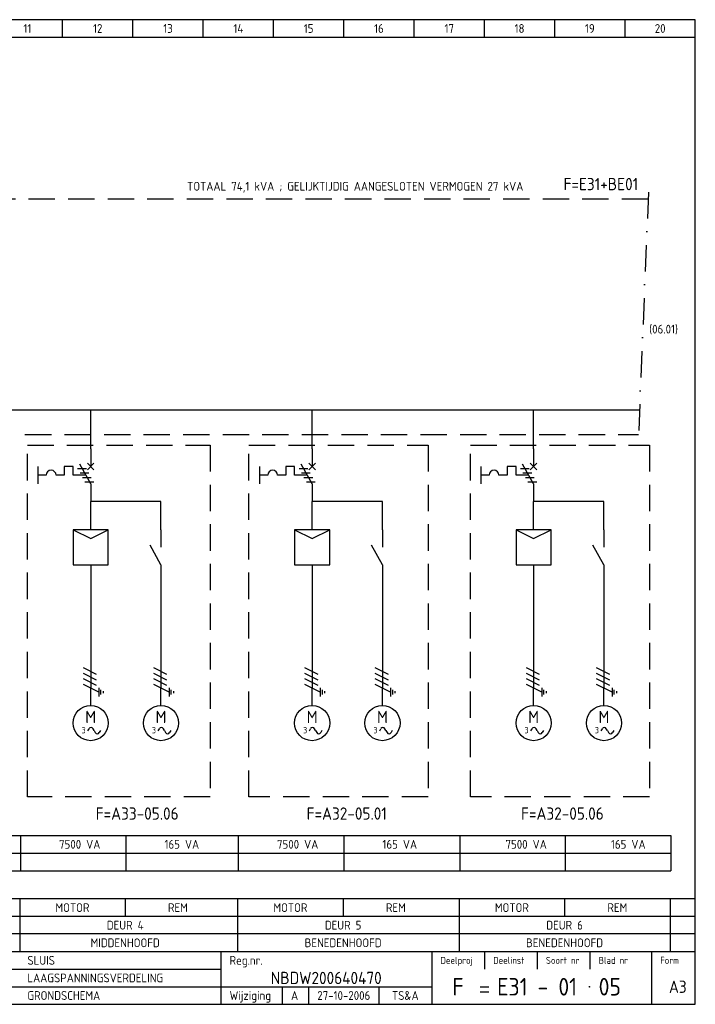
# Model space of a CAD drawing. Extents: x 10 to 410, y 10 to 290.
# Tile 2 of 2: x 218 to 410, y 10 to 290. Entities that reach past the tile are written whole.
import ezdxf
from ezdxf.enums import TextEntityAlignment as Align

# ---------------------------------------------------------------- set-up
doc = ezdxf.new("R2010")
doc.units = 0
doc.header["$LTSCALE"] = 15
doc.header["$MEASUREMENT"] = 0
doc.linetypes.add('DASHDOT', pattern=[1, 0.5, -0.25, 0, -0.25])
doc.linetypes.add('DASHED', pattern=[0.75, 0.5, -0.25])
for name, color, linetype in [('0-25', 7, 'CONTINUOUS'), ('0-35', 2, 'CONTINUOUS'), ('0-50', 3, 'CONTINUOUS'), ('B-25', 7, 'CONTINUOUS'), ('B-35', 2, 'CONTINUOUS'), ('S-25', 7, 'CONTINUOUS'), ('S-70', 5, 'CONTINUOUS')]:
    doc.layers.add(name, color=color, linetype=linetype)
doc.styles.add('ISO', font='iso.shx')
doc.styles.get("Standard").update_dxf_attribs({"font": 'iso.shx'})

# ---------------------------------------------------------------- blocks, each defined once
blk = doc.blocks.new('A$C1CBF7456')
at = {"layer": 'S-25'}
for p, q in [((0, 0), (0, -5)), ((-15, -5), (-15, -10)), ((-7.5, -5), (-7.5, -7.5)), ((-5, -5), (-7.5, -5)), ((-5, -7.5), (-5, -5)), ((0, -10), (-3.12, -4.38)), ((0.94, -4.06), (-0.94, -5.94)), ((-0.94, -4.06), (0.94, -5.94)), ((-12.65, -7.5), (-15, -7.5)), ((-7.5, -7.5), (-9.85, -7.5)), ((-1.39, -7.5), (-5, -7.5)), ((0, -10), (0, -15))]:
    blk.add_line(p, q, dxfattribs=at)
blk.add_arc((-11.25, -7.5), 1.4, 0, 180, dxfattribs=at)
at = {"layer": 'B-25'}
for tag, p in [('KN1', (-2.43, -1.73)), ('KN2', (-2.43, -13.01))]:
    blk.add_attdef(tag, text='', height=2.5, dxfattribs=at).set_placement(p, align=Align.RIGHT)
blk.add_attdef('OM1', (3.91, -13.01), '', height=2.5, dxfattribs=at)
at = {"layer": 'B-35'}
blk.add_attdef('KT', (4.05, -8.99), '', height=3.5, dxfattribs=at)
blk = doc.blocks.new('0713D6M4')
at = {"layer": '0-25'}
for p, q in [((-3.72, -5.62), (-1.22, -5.62)), ((-0.52, -6.88), (-3.02, -6.88)), ((-2.33, -8.12), (0.17, -8.12)), ((-1.63, -9.38), (0.87, -9.38))]:
    blk.add_line(p, q, dxfattribs=at)
blk = doc.blocks.new('0034')
at = {"layer": 'S-25'}
for p, q in [((0, 0), (0, -5)), ((0, -10), (-3.12, -4.38)), ((0, -10), (0, -15))]:
    blk.add_line(p, q, dxfattribs=at)
at = {"layer": 'B-25'}
for tag, p in [('KN1', (-2.43, -2.73)), ('KN2', (-2.43, -14.01))]:
    blk.add_attdef(tag, text='', height=2.5, dxfattribs=at).set_placement(p, align=Align.RIGHT)
blk.add_attdef('OM1', (4, -13.01), '', height=2.5, dxfattribs=at)
at = {"layer": 'B-35'}
blk.add_attdef('KT', (4.14, -8.99), '', height=3.5, dxfattribs=at)
blk = doc.blocks.new('071401')
at = {"layer": '0-25'}
for p, q in [((5, 0), (-5, 0)), ((-5, 0), (0, -2.5)), ((-5, 0), (-5, -10)), ((0, -2.5), (5, 0)), ((5, -10), (5, 0)), ((-5, -10), (5, -10))]:
    blk.add_line(p, q, dxfattribs=at)
at = {"layer": '0-35', "style": 'ISO'}
blk.add_attdef('KT', (7, -7), '', height=3.5, dxfattribs=at)
blk = doc.blocks.new('060801C')
at = {"layer": '0-25'}
for p, q in [((0, -5), (0, 0)), ((-0.78, -12.17), (-0.45, -11.59)), ((1, -12.14), (0.68, -11.59)), ((1, -12.14), (1.32, -12.69)), ((2.78, -12.11), (2.45, -12.69))]:
    blk.add_line(p, q, dxfattribs=at)
blk.add_circle((0, -10), 5, dxfattribs=at)
for centre, start, end in [((0.12, -11.91), 29.8344, 150.0578), ((1.88, -12.36), 209.8344, 330.0578)]:
    blk.add_arc(centre, 0.653, start, end, dxfattribs=at)
at = {"layer": '0-25', "style": 'ISO'}
blk.add_text('3', height=1.8, dxfattribs=at).set_placement((-2, -12), align=Align.MIDDLE)
for tag, p in [('OM1', (-2, -24)), ('OM2', (-2, -28)), ('OM3', (-2, -32)), ('OM4', (-2, -36))]:
    blk.add_attdef(tag, p, '', height=2.5, dxfattribs=at)
at = {"layer": '0-35', "style": 'ISO'}
blk.add_text('M', height=3.5, dxfattribs=at).set_placement((0, -10), align=Align.CENTER)
blk.add_attdef('KT', (-2, -20), '', height=3.5, dxfattribs=at)
blk = doc.blocks.new('KADERA3')
at = {"layer": '0-25'}
for p, q in [((230, 285), (230, 290)), ((250, 285), (250, 290)), ((270, 285), (270, 290)), ((290, 285), (290, 290)), ((310, 285), (310, 290)), ((330, 285), (330, 290)), ((350, 285), (350, 290)), ((370, 285), (370, 290)), ((390, 285), (390, 290)), ((10, 285), (410, 285)), ((410, 35), (10, 35)), ((410, 30), (10, 30)), ((350, 25), (350, 20)), ((365, 25), (365, 20)), ((380, 25), (380, 20)), ((200, 20), (275, 20)), ((150, 15), (335, 15)), ((292.5, 15), (292.5, 10)), ((300, 15), (300, 10)), ((320, 15), (320, 10))]:
    blk.add_line(p, q, dxfattribs=at)
at = {"layer": '0-35'}
for p, q in [((275, 25), (275, 10)), ((335, 25), (335, 10)), ((397.5, 25), (397.5, 10))]:
    blk.add_line(p, q, dxfattribs=at)
at = {"layer": '0-50'}
for p, q in [((10, 25), (410, 25)), ((348.75, 15), (351.25, 15)), ((348.75, 13.5), (351.25, 13.5))]:
    blk.add_line(p, q, dxfattribs=at)
blk.add_lwpolyline([(10, 10), (410, 10), (410, 290), (10, 290)], close=True, dxfattribs=at)
at = {"layer": '0-50', "const_width": 0.25}
blk.add_lwpolyline([(379.75, 15, 1), (380, 15, 1)], format="xyb", close=True, dxfattribs=at)
at = {"layer": '0-25', "style": 'ISO'}
for s, height, p in [('Reg.nr.', 2.5, (277.5, 22.5)), ('Deelproj', 2, (337.5, 22.5)), ('Deelinst', 2, (352.5, 22.5)), ('Soort nr', 2, (367.5, 22.5)), ('Blad nr', 2, (382.5, 22.5)), ('Form', 2, (400, 22.5)), ('Wijziging', 2.5, (277.5, 12.5))]:
    blk.add_text(s, height=height, dxfattribs=at).set_placement(p, align=Align.MIDDLE_LEFT)
for tag, p in [('STR1', (20, 287.5)), ('STR2', (40, 287.5)), ('STR3', (60, 287.5)), ('STR4', (80, 287.5)), ('STR5', (100, 287.5)), ('STR6', (120, 287.5)), ('STR7', (140, 287.5)), ('STR8', (160, 287.5)), ('STR9', (180, 287.5)), ('STR10', (200, 287.5)), ('STR11', (220, 287.5)), ('STR12', (240, 287.5)), ('STR13', (260, 287.5)), ('STR14', (280, 287.5)), ('STR15', (300, 287.5)), ('STR16', (320, 287.5)), ('STR17', (340, 287.5)), ('STR18', (360, 287.5)), ('STR19', (380, 287.5)), ('STR20', (400, 287.5)), ('W', (180, 12.5)), ('Z', (310, 12.5)), ('Y', (327.5, 12.5))]:
    blk.add_attdef(tag, text='', height=2.5, dxfattribs=at).set_placement(p, align=Align.MIDDLE)
for tag, p in [('N', (220, 22.5)), ('B', (92.5, 17.5)), ('P', (220, 17.5)), ('C', (92.5, 12.5)), ('U', (220, 12.5)), ('REV', (295, 12.5))]:
    blk.add_attdef(tag, text='', height=2.5, dxfattribs=at).set_placement(p, align=Align.MIDDLE_LEFT)
at = {"layer": '0-35', "style": 'ISO'}
blk.add_attdef('RNR', text='', height=3.5, dxfattribs=at).set_placement((305, 17.5), align=Align.MIDDLE)
for tag, p in [('X', (178.5, 17.5)), ('FORM', (402.5, 15))]:
    blk.add_attdef(tag, text='', height=3.5, dxfattribs=at).set_placement(p, align=Align.MIDDLE_LEFT)
at = {"layer": '0-50', "style": 'ISO'}
for tag, p in [('M', (342.5, 15)), ('O', (365, 15))]:
    blk.add_attdef(tag, text='', height=5, dxfattribs=at).set_placement(p, align=Align.MIDDLE)
blk.add_attdef('Q', text='', height=5, dxfattribs=at).set_placement((382.5, 15), align=Align.MIDDLE_LEFT)

msp = doc.modelspace()

# ---------------------------------------------------------------- linework, layer by layer
at = {"layer": '0-25'}
for p, q in [((238, 167.97), (238, 179)), ((301, 167.97), (301, 179)), ((364, 167.97), (364, 179)), ((239.68, 103.77), (235.93, 105.64)), ((239.68, 102.2), (235.93, 104.08)), ((259.68, 103.77), (255.93, 105.64)), ((259.68, 102.2), (255.93, 104.08)), ((302.68, 103.77), (298.93, 105.64)), ((302.68, 102.2), (298.93, 104.08)), ((322.68, 103.77), (318.93, 105.64)), ((322.68, 102.2), (318.93, 104.08)), ((365.68, 103.77), (361.93, 105.64)), ((365.68, 102.2), (361.93, 104.08)), ((385.68, 103.77), (381.93, 105.64)), ((385.68, 102.2), (381.93, 104.08)), ((239.68, 100.64), (235.93, 102.52)), ((240.31, 98.77), (235.93, 100.95)), ((259.68, 100.64), (255.93, 102.52)), ((260.31, 98.77), (255.93, 100.95)), ((302.68, 100.64), (298.93, 102.52)), ((303.31, 98.77), (298.93, 100.95)), ((322.68, 100.64), (318.93, 102.52)), ((323.31, 98.77), (318.93, 100.95)), ((365.68, 100.64), (361.93, 102.52)), ((366.31, 98.77), (361.93, 100.95)), ((385.68, 100.64), (381.93, 102.52)), ((386.31, 98.77), (381.93, 100.95)), ((240.31, 100.02), (240.31, 97.52)), ((240.93, 98.14), (240.93, 99.39)), ((241.56, 99.08), (241.56, 98.45)), ((260.31, 100.02), (260.31, 97.52)), ((260.93, 98.14), (260.93, 99.39)), ((261.56, 99.08), (261.56, 98.45)), ((303.31, 100.02), (303.31, 97.52)), ((303.93, 98.14), (303.93, 99.39)), ((304.56, 99.08), (304.56, 98.45)), ((323.31, 100.02), (323.31, 97.52)), ((323.93, 98.14), (323.93, 99.39)), ((324.56, 99.08), (324.56, 98.45)), ((366.31, 100.02), (366.31, 97.52)), ((366.93, 98.14), (366.93, 99.39)), ((367.56, 99.08), (367.56, 98.45)), ((386.31, 100.02), (386.31, 97.52)), ((386.93, 98.14), (386.93, 99.39)), ((387.56, 99.08), (387.56, 98.45)), ((410, 40), (10, 40)), ((217.81, 40), (217.81, 25)), ((247.81, 40), (247.81, 35)), ((279.81, 40), (279.81, 25)), ((309.81, 40), (309.81, 35)), ((342.81, 40), (342.81, 25)), ((372.81, 40), (372.81, 35)), ((402.81, 40), (402.81, 25))]:
    msp.add_line(p, q, dxfattribs=at)
at = {"layer": 'B-25'}
for p, q in [((11, 58), (403, 58)), ((218, 58), (218, 48)), ((248, 58), (248, 48)), ((280, 58), (280, 48)), ((310, 58), (310, 48)), ((343, 58), (343, 48)), ((373, 58), (373, 48)), ((403, 58), (403, 48)), ((11, 53), (403, 53)), ((11, 48), (403, 48))]:
    msp.add_line(p, q, dxfattribs=at)
at = {"layer": 'S-25', "linetype": 'DASHDOT'}
msp.add_line((396.67, 241), (393.76, 170), dxfattribs=at)
at = {"layer": 'S-25', "linetype": 'DASHED'}
for p, q in [((396.59, 239), (41, 239)), ((16.81, 172), (393.84, 172)), ((220, 169), (272, 169)), ((220, 69), (220, 169)), ((272, 169), (272, 69)), ((283, 69), (283, 169)), ((283, 169), (334, 169)), ((334, 169), (334, 69)), ((346, 169), (397, 169)), ((346, 69), (346, 169)), ((397, 169), (397, 69)), ((272, 69), (220, 69)), ((334, 69), (283, 69)), ((397, 69), (346, 69))]:
    msp.add_line(p, q, dxfattribs=at)
at = {"layer": 'S-25'}
for p, q in [((238, 144.97), (238, 152.97)), ((258, 152.97), (238, 152.97)), ((258, 144.97), (258, 152.97)), ((321, 152.97), (301, 152.97)), ((301, 144.97), (301, 152.97)), ((321, 144.97), (321, 152.97)), ((364, 144.97), (364, 152.97)), ((384, 152.97), (364, 152.97)), ((384, 144.97), (384, 152.97)), ((238, 134.97), (238, 99.97)), ((301, 134.97), (301, 99.97)), ((364, 134.97), (364, 99.97)), ((258, 129.97), (258, 99.97)), ((321, 129.97), (321, 99.97)), ((384, 129.97), (384, 99.97))]:
    msp.add_line(p, q, dxfattribs=at)
at = {"layer": 'S-70'}
msp.add_line((394.13, 179), (19.81, 179), dxfattribs=at)

# ---------------------------------------------------------------- block references
at = {"layer": '0-25'}
for name, p in [('0713D6M4', (238, 167.97)), ('0713D6M4', (301, 167.97)), ('0713D6M4', (364, 167.97)), ('071401', (238, 144.97)), ('071401', (301, 144.97)), ('071401', (364, 144.97)), ('060801C', (238, 99.97)), ('060801C', (258, 99.97)), ('060801C', (301, 99.97)), ('060801C', (321, 99.97)), ('060801C', (364, 99.97)), ('060801C', (384, 99.97))]:
    msp.add_blockref(name, p, dxfattribs=at)
at = {"layer": 'S-25'}
ref = msp.add_blockref('KADERA3', (0, 0), dxfattribs=at)
ref.add_attrib('N', 'SLUIS', dxfattribs={"layer": '0-25', "height": 2.5, "style": 'ISO'}).set_placement((220, 22.5), align=Align.MIDDLE_LEFT)
ref.add_attrib('P', 'LAAGSPANNINGSVERDELING', dxfattribs={"layer": '0-25', "height": 2.5, "style": 'ISO'}).set_placement((220, 17.5), align=Align.MIDDLE_LEFT)
ref.add_attrib('U', 'GRONDSCHEMA', dxfattribs={"layer": '0-25', "height": 2.5, "style": 'ISO'}).set_placement((220, 12.5), align=Align.MIDDLE_LEFT)
ref.add_attrib('M', 'F', dxfattribs={"layer": '0-50', "height": 5, "style": 'ISO'}).set_placement((342.5, 15), align=Align.MIDDLE)
ref.add_attrib('O', 'E31 - 01', dxfattribs={"layer": '0-50', "height": 5, "style": 'ISO'}).set_placement((365, 15), align=Align.MIDDLE)
ref.add_attrib('Q', '05', dxfattribs={"layer": '0-50', "height": 5, "style": 'ISO'}).set_placement((382.5, 15), align=Align.MIDDLE_LEFT)
ref.add_attrib('RNR', 'NBDW200640470', dxfattribs={"layer": '0-35', "height": 3.5, "style": 'ISO'}).set_placement((305, 17.5), align=Align.MIDDLE)
ref.add_attrib('FORM', 'A3', dxfattribs={"layer": '0-35', "height": 3.5, "style": 'ISO'}).set_placement((402.5, 15), align=Align.MIDDLE_LEFT)
ref.add_attrib('REV', 'A', dxfattribs={"layer": '0-25', "height": 2.5, "style": 'ISO'}).set_placement((295, 12.5), align=Align.MIDDLE_LEFT)
ref.add_attrib('Z', '27-10-2006', dxfattribs={"layer": '0-25', "height": 2.5, "style": 'ISO'}).set_placement((310, 12.5), align=Align.MIDDLE)
ref.add_attrib('Y', 'TS&A', dxfattribs={"layer": '0-25', "height": 2.5, "style": 'ISO'}).set_placement((327.5, 12.5), align=Align.MIDDLE)
ref.add_attrib('STR11', '11', dxfattribs={"layer": '0-25', "height": 2.5, "style": 'ISO'}).set_placement((220, 287.5), align=Align.MIDDLE)
ref.add_attrib('STR12', '12', dxfattribs={"layer": '0-25', "height": 2.5, "style": 'ISO'}).set_placement((240, 287.5), align=Align.MIDDLE)
ref.add_attrib('STR13', '13', dxfattribs={"layer": '0-25', "height": 2.5, "style": 'ISO'}).set_placement((260, 287.5), align=Align.MIDDLE)
ref.add_attrib('STR14', '14', dxfattribs={"layer": '0-25', "height": 2.5, "style": 'ISO'}).set_placement((280, 287.5), align=Align.MIDDLE)
ref.add_attrib('STR15', '15', dxfattribs={"layer": '0-25', "height": 2.5, "style": 'ISO'}).set_placement((300, 287.5), align=Align.MIDDLE)
ref.add_attrib('STR16', '16', dxfattribs={"layer": '0-25', "height": 2.5, "style": 'ISO'}).set_placement((320, 287.5), align=Align.MIDDLE)
ref.add_attrib('STR17', '17', dxfattribs={"layer": '0-25', "height": 2.5, "style": 'ISO'}).set_placement((340, 287.5), align=Align.MIDDLE)
ref.add_attrib('STR18', '18', dxfattribs={"layer": '0-25', "height": 2.5, "style": 'ISO'}).set_placement((360, 287.5), align=Align.MIDDLE)
ref.add_attrib('STR19', '19', dxfattribs={"layer": '0-25', "height": 2.5, "style": 'ISO'}).set_placement((380, 287.5), align=Align.MIDDLE)
ref.add_attrib('STR20', '20', dxfattribs={"layer": '0-25', "height": 2.5, "style": 'ISO'}).set_placement((400, 287.5), align=Align.MIDDLE)
for name, p in [('A$C1CBF7456', (238, 167.97)), ('A$C1CBF7456', (301, 167.97)), ('A$C1CBF7456', (364, 167.97)), ('0034', (258, 144.97)), ('0034', (321, 144.97)), ('0034', (384, 144.97))]:
    msp.add_blockref(name, p, dxfattribs=at)

# ---------------------------------------------------------------- texts
at = {"layer": 'B-25'}
for s, p in [('TOTAAL 74,1 kVA ; GELIJKTIJDIG AANGESLOTEN VERMOGEN 27 kVA', (265.43, 241.38)), ('(06.01)', (396.89, 200.75))]:
    msp.add_text(s, height=2.5, dxfattribs=at).set_placement(p)
for s, p in [('7500 VA', (229, 55.5)), ('165 VA', (259, 55.5)), ('7500 VA', (291, 55.5)), ('165 VA', (321, 55.5)), ('7500 VA', (356, 55.5)), ('165 VA', (386, 55.5))]:
    msp.add_text(s, height=2.5, dxfattribs=at).set_placement(p, align=Align.MIDDLE_LEFT)
for s, p in [('MOTOR', (232.81, 37.5)), ('REM', (262.81, 37.5)), ('MOTOR', (294.81, 37.5)), ('REM', (324.81, 37.5)), ('MOTOR', (357.81, 37.5)), ('REM', (387.81, 37.5)), ('DEUR 4', (247.81, 32.5)), ('DEUR 5', (309.81, 32.5)), ('DEUR 6', (372.81, 32.5)), ('MIDDENHOOFD', (247.81, 27.5)), ('BENEDENHOOFD', (309.81, 27.5)), ('BENEDENHOOFD', (372.81, 27.5))]:
    msp.add_text(s, height=2.5, dxfattribs=at).set_placement(p, align=Align.MIDDLE)
at = {"layer": 'B-35', "style": 'ISO'}
msp.add_text('F=E31+BE01', height=3.5, dxfattribs=at).set_placement((383.13, 243.25), align=Align.MIDDLE_CENTER)
for s, p in [('F=A33-05.06', (239.43, 64.25)), ('F=A32-05.01', (299.43, 64.25)), ('F=A32-05.06', (360.43, 64.25))]:
    msp.add_text(s, height=3.5, dxfattribs=at).set_placement(p, align=Align.MIDDLE_LEFT)

doc.saveas('drawing.dxf')
